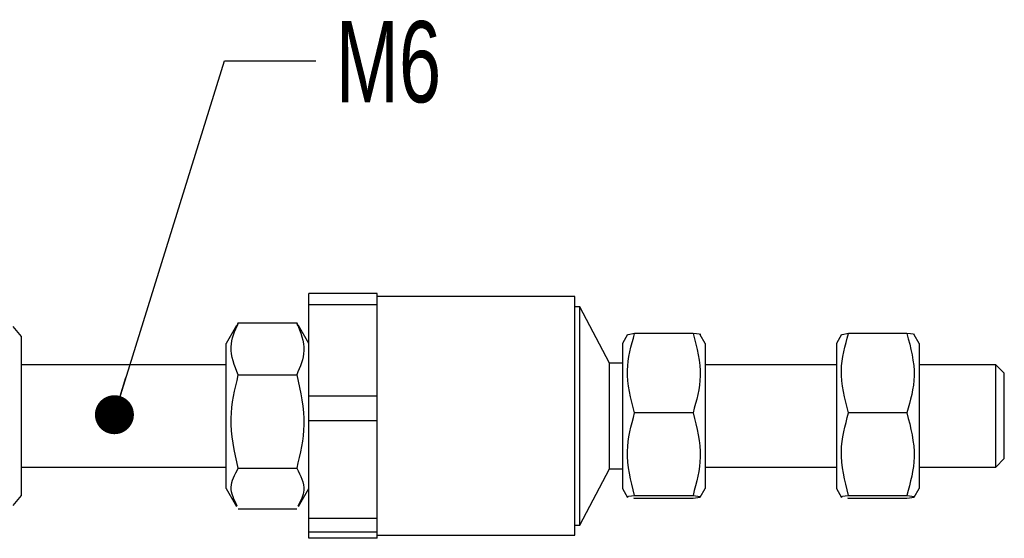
# Model space of a CAD drawing. Header units: millimetres. Extents: x 14 to 614, y 14 to 471.
# Tile 6 of 8: x 407 to 465, y 302 to 332. Entities that reach past the tile are written whole.
import ezdxf

# ---------------------------------------------------------------- set-up
doc = ezdxf.new("R2010")
doc.units = ezdxf.units.MM
doc.header["$LTSCALE"] = 2.25
doc.layers.add('DIMENSIONS', color=140, linetype='Continuous', lineweight=25)
doc.styles.add('SLDTEXTSTYLE0', font='TXT', dxfattribs={"width": 0.7})
doc.dimstyles.new('SLDDIMSTYLE5', dxfattribs={"dimtxt": 0.18, "dimasz": 2.286, "dimexe": 0, "dimexo": 0.0625, "dimgap": 0, "dimtad": 0, "dimtih": 1, "dimtoh": 1, "dimdec": 0, "dimrnd": 1e-09, "dimzin": 0, "dimdsep": 46, "dimtxsty": 'Standard', "dimblk1": 'DOT', "dimblk2": 'DOT', "dimsah": 1, "dimcen": 0.09, "dimadec": 0, "dimazin": 0, "dimtfac": 2.286, "dimtdec": 0, "dimtofl": 0, "dimtmove": 0, "dimatfit": 3, "dimldrblk": 'DOT', "dimfxl": 0, "dimfrac": 2, "dimtolj": 1, "dimtzin": 0, "dimarcsym": 0})

# ---------------------------------------------------------------- blocks, each defined once
blk = doc.blocks.new('_Dot')
at = {"color": 0, "linetype": 'ByBlock', "lineweight": -2}
blk.add_line((-0.5, 0), (-1, 0), dxfattribs=at)
at = {"color": 0, "linetype": 'ByBlock', "const_width": 0.5}
blk.add_lwpolyline([(-0.25, 0, 1), (0.25, 0, 1)], format="xyb", close=True, dxfattribs=at)

msp = doc.modelspace()

# ---------------------------------------------------------------- linework, layer by layer
for p, q in [((428.364, 315.851), (424.364, 315.851)), ((424.364, 315.203), (424.364, 315.851)), ((428.364, 315.203), (428.364, 315.851)), ((439.964, 315.676), (428.364, 315.676)), ((439.964, 301.676), (439.964, 315.676)), ((424.364, 315.203), (428.364, 315.203)), ((424.364, 309.844), (424.364, 315.203)), ((428.364, 312.524), (428.364, 315.203)), ((440.264, 315.076), (439.964, 315.076)), ((442, 311.773), (440.264, 315.076)), ((440.264, 302.276), (440.264, 315.076)), ((407.514, 313.339), (407.014, 313.928)), ((420.127, 313.987), (419.514, 312.926)), ((420.227, 314.147), (420.167, 313.964)), ((420.227, 314.147), (423.651, 314.147)), ((423.721, 313.963), (423.651, 314.147)), ((424.364, 312.926), (423.754, 313.982)), ((407.514, 304.012), (407.514, 313.339)), ((443.067, 313.45), (442.764, 312.926)), ((443.477, 313.515), (443.106, 313.428)), ((446.901, 313.515), (443.477, 313.515)), ((447.614, 312.926), (447.323, 313.431)), ((455.617, 313.45), (455.314, 312.926)), ((456.027, 313.515), (455.656, 313.428)), ((459.451, 313.515), (456.027, 313.515)), ((460.164, 312.926), (459.873, 313.431)), ((419.514, 304.426), (419.514, 312.926)), ((428.364, 309.844), (428.364, 312.524)), ((442.764, 312.926), (442.764, 304.426)), ((447.614, 312.926), (447.614, 305.068)), ((455.314, 312.926), (455.314, 304.426)), ((460.164, 312.926), (460.164, 305.068)), ((419.514, 311.676), (407.514, 311.676)), ((442.764, 311.773), (442, 311.773)), ((442, 305.579), (442, 311.773)), ((455.314, 311.676), (447.614, 311.676)), ((464.664, 311.676), (460.164, 311.676)), ((465.164, 311.176), (464.664, 311.676)), ((464.664, 305.676), (464.664, 311.676)), ((420.227, 311.082), (423.651, 311.082)), ((465.164, 306.176), (465.164, 311.176)), ((428.364, 309.844), (424.364, 309.844)), ((424.364, 308.403), (424.364, 309.844)), ((428.364, 308.403), (428.364, 309.844)), ((446.901, 308.86), (443.477, 308.86)), ((459.451, 308.86), (456.027, 308.86)), ((424.364, 308.403), (428.364, 308.403)), ((424.364, 302.669), (424.364, 308.403)), ((428.364, 305.536), (428.364, 308.403)), ((464.664, 305.676), (465.164, 306.176)), ((407.514, 305.676), (419.514, 305.676)), ((420.227, 305.611), (423.651, 305.611)), ((440.264, 302.276), (442, 305.579)), ((442, 305.579), (442.764, 305.579)), ((447.614, 305.676), (455.314, 305.676)), ((460.164, 305.676), (464.664, 305.676)), ((428.364, 302.669), (428.364, 305.536)), ((447.614, 305.068), (447.614, 304.426)), ((460.164, 305.068), (460.164, 304.426)), ((419.514, 304.426), (420.127, 303.364)), ((423.754, 303.369), (424.364, 304.426)), ((442.764, 304.426), (443.067, 303.901)), ((447.323, 303.92), (447.614, 304.426)), ((455.314, 304.426), (455.617, 303.901)), ((459.873, 303.92), (460.164, 304.426)), ((407.014, 303.423), (407.514, 304.012)), ((443.477, 303.836), (443.426, 303.848)), ((443.477, 304.02), (446.901, 304.02)), ((456.027, 303.836), (455.976, 303.848)), ((456.027, 304.02), (459.451, 304.02)), ((446.901, 303.836), (443.477, 303.836)), ((459.451, 303.836), (456.027, 303.836)), ((423.651, 303.204), (420.227, 303.204)), ((428.364, 302.669), (424.364, 302.669)), ((424.364, 301.875), (424.364, 302.669)), ((428.364, 301.875), (428.364, 302.669)), ((439.964, 302.276), (440.264, 302.276)), ((424.364, 301.875), (428.364, 301.875)), ((424.364, 301.5), (424.364, 301.875)), ((428.364, 301.688), (428.364, 301.875)), ((428.364, 301.5), (428.364, 301.688)), ((428.364, 301.676), (439.964, 301.676)), ((428.364, 301.5), (424.364, 301.5))]:
    msp.add_line(p, q)
for points, knots in [([(420.227, 311.082), (420.006, 311.631), (419.592, 312.66), (420.025, 313.674), (420.227, 314.147)], [0, 0, 0, 0, 0.5330558, 1, 1, 1, 1]), ([(423.651, 314.147), (423.872, 313.599), (424.287, 312.569), (423.854, 311.556), (423.651, 311.082)], [0, 0, 0, 0, 0.533056, 1, 1, 1, 1]), ([(443.477, 308.86), (443.256, 309.692), (442.842, 311.249), (443.275, 312.795), (443.477, 313.515)], [0, 0, 0, 0, 0.534436, 1, 1, 1, 1]), ([(446.901, 313.515), (447.123, 312.683), (447.537, 311.126), (447.103, 309.58), (446.901, 308.86)], [0, 0, 0, 0, 0.534436, 1, 1, 1, 1]), ([(447.318, 313.428), (447.32, 313.429), (447.463, 313.462), (447.181, 313.489), (446.901, 313.515)], [0, 0, 0, 0, 0.01187, 1, 1, 1, 1]), ([(456.027, 308.86), (455.806, 309.692), (455.392, 311.249), (455.825, 312.795), (456.027, 313.515)], [0, 0, 0, 0, 0.534436, 1, 1, 1, 1]), ([(459.451, 313.515), (459.673, 312.683), (460.087, 311.126), (459.653, 309.58), (459.451, 308.86)], [0, 0, 0, 0, 0.534436, 1, 1, 1, 1]), ([(459.868, 313.428), (459.87, 313.429), (460.013, 313.462), (459.731, 313.489), (459.451, 313.515)], [0, 0, 0, 0, 0.01187, 1, 1, 1, 1]), ([(420.227, 305.611), (420.006, 306.588), (419.592, 308.417), (420.025, 310.236), (420.227, 311.082)], [0, 0, 0, 0, 0.534743, 1, 1, 1, 1]), ([(423.651, 311.082), (423.873, 310.105), (424.287, 308.276), (423.853, 306.457), (423.651, 305.611)], [0, 0, 0, 0, 0.5347428, 1, 1, 1, 1]), ([(443.477, 304.02), (443.256, 304.885), (442.842, 306.503), (443.275, 308.111), (443.477, 308.86)], [0, 0, 0, 0, 0.534519, 1, 1, 1, 1]), ([(446.901, 308.86), (447.123, 307.995), (447.537, 306.377), (447.103, 304.769), (446.901, 304.02)], [0, 0, 0, 0, 0.534518, 1, 1, 1, 1]), ([(456.027, 304.02), (455.806, 304.885), (455.392, 306.503), (455.825, 308.111), (456.027, 308.86)], [0, 0, 0, 0, 0.534519, 1, 1, 1, 1]), ([(459.451, 308.86), (459.673, 307.995), (460.087, 306.377), (459.653, 304.769), (459.451, 304.02)], [0, 0, 0, 0, 0.534518, 1, 1, 1, 1]), ([(420.167, 303.387), (419.983, 303.757), (419.61, 304.507), (420.02, 305.24), (420.227, 305.611)], [0, 0, 0, 0, 0.4933666, 1, 1, 1, 1]), ([(423.651, 305.611), (423.879, 305.179), (424.273, 304.43), (423.885, 303.698), (423.721, 303.388)], [0, 0, 0, 0, 0.576091, 1, 1, 1, 1]), ([(443.106, 303.923), (443.087, 303.927), (442.914, 303.964), (443.211, 303.994), (443.477, 304.02)], [0, 0, 0, 0, 0.1070269, 1, 1, 1, 1]), ([(446.901, 304.02), (447.113, 303.986), (447.534, 303.919), (447.112, 303.864), (446.901, 303.836)], [0, 0, 0, 0, 0.501613, 1, 1, 1, 1]), ([(455.656, 303.923), (455.637, 303.927), (455.464, 303.964), (455.761, 303.994), (456.027, 304.02)], [0, 0, 0, 0, 0.107, 1, 1, 1, 1]), ([(459.451, 304.02), (459.663, 303.986), (460.084, 303.919), (459.662, 303.864), (459.451, 303.836)], [0, 0, 0, 0, 0.501613, 1, 1, 1, 1])]:
    msp.add_open_spline(points, degree=3, knots=knots)

# ---------------------------------------------------------------- texts
at = {"layer": 'DIMENSIONS', "insert": (425.936, 331.832), "char_height": 4.7625, "attachment_point": 1, "style": 'SLDTEXTSTYLE0'}
msp.add_mtext('M6', dxfattribs=at)

# ---------------------------------------------------------------- leaders
at = {"layer": 'DIMENSIONS'}
msp.add_leader([(412.957, 308.749), (419.41, 329.501), (424.775, 329.501)], dimstyle='SLDDIMSTYLE5', dxfattribs=at)

doc.saveas('drawing.dxf')
